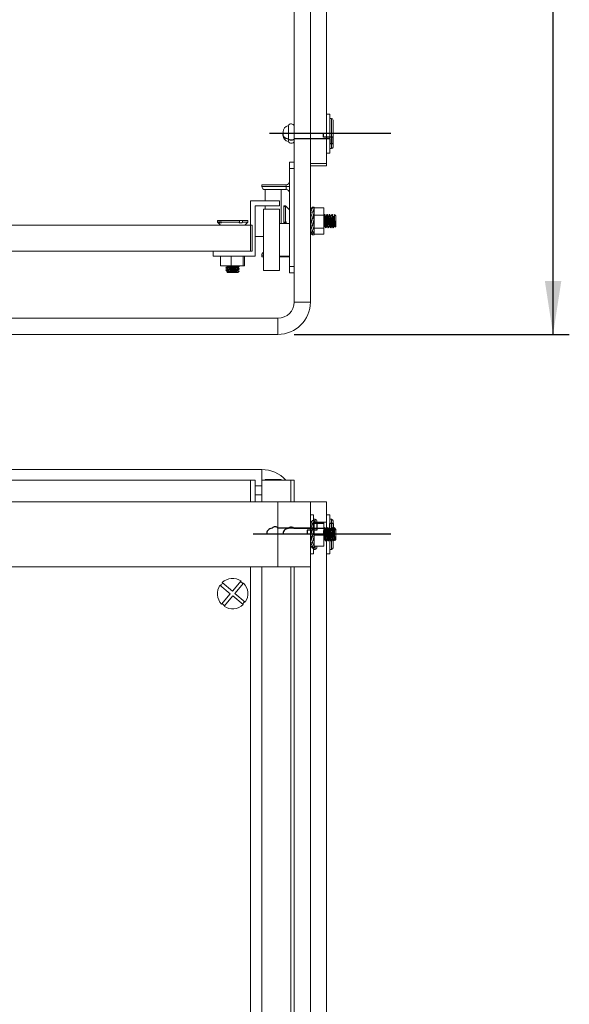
# Model space of a CAD drawing. Header units: millimetres. Extents: x 0 to 420, y 0 to 297.
# Tile 5 of 13: x 208 to 242, y 128 to 188. Entities that reach past the tile are written whole.
import ezdxf

# ---------------------------------------------------------------- set-up
doc = ezdxf.new("R2010")
doc.units = ezdxf.units.MM
doc.linetypes.add('CENTERX2', pattern=[20.32, 12.7, -2.54, 2.54, -2.54])
doc.layers.add('0COTES', color=5, linetype='Continuous')
doc.styles.add('SLDTEXTSTYLE0', font='TXT', dxfattribs={"width": 0.75})
doc.dimstyles.new('SLDDIMSTYLE0', dxfattribs={"dimtxt": 3.5, "dimasz": 3.302, "dimexe": 0, "dimexo": 0.0625, "dimgap": 0.875, "dimtad": 1, "dimdec": 0, "dimlfac": 5, "dimrnd": 1e-09, "dimzin": 12, "dimdsep": 46, "dimtxsty": 'SLDTEXTSTYLE0', "dimsah": 1, "dimcen": 0.09, "dimadec": 0, "dimazin": 3, "dimtfac": 1, "dimtdec": 0, "dimtofl": 0, "dimtmove": 0, "dimatfit": 3, "dimfxl": 0, "dimfrac": 2, "dimtolj": 1, "dimtzin": 12, "dimarcsym": 0})

# ---------------------------------------------------------------- blocks, each defined once
blk = doc.blocks.new('_D')
at = {"layer": '0COTES'}
for p, q in [((225.067, 269.019), (242.032, 269.019)), ((241.032, 169.019), (241.032, 269.019)), ((225.067, 169.019), (242.032, 169.019))]:
    blk.add_line(p, q, dxfattribs=at)
for points in [[(241.032, 269.019), (240.524, 265.717), (241.54, 265.717)], [(241.032, 169.019), (241.54, 172.321), (240.524, 172.321)]]:
    blk.add_solid(points, dxfattribs=at)
at = {"layer": '0COTES', "insert": (236.521, 229.893), "char_height": 3.5, "attachment_point": 1, "rotation": 90, "style": 'SLDTEXTSTYLE0'}
blk.add_mtext('500', dxfattribs=at)

msp = doc.modelspace()

# ---------------------------------------------------------------- linework, layer by layer
at = {"color": 7, "linetype": 'Continuous', "lineweight": 18}
for p, q in [((226.067, 267.019), (226.067, 171.019)), ((225.067, 222.819), (225.067, 179.659)), ((227.067, 179.567), (227.067, 216.767)), ((227.267, 182.619), (227.067, 182.619)), ((227.267, 182.619), (227.267, 182.51)), ((227.267, 182.51), (227.267, 180.219)), ((224.706, 181.912), (224.706, 181.061)), ((227.367, 182.349), (227.267, 182.349)), ((227.467, 182.249), (227.467, 180.589)), ((224.384, 181.519), (224.384, 181.319)), ((224.706, 181.061), (224.706, 180.927)), ((227.067, 180.219), (227.267, 180.219)), ((227.267, 180.489), (227.367, 180.489)), ((225.067, 179.659), (224.767, 179.659)), ((224.767, 179.659), (224.767, 179.259)), ((225.067, 179.659), (225.067, 179.259)), ((226.067, 179.567), (227.067, 179.567)), ((226.067, 179.419), (227.067, 179.419)), ((227.067, 179.567), (227.067, 179.419)), ((224.767, 173.219), (224.767, 179.259)), ((225.067, 179.259), (224.767, 179.259)), ((225.067, 179.259), (225.067, 173.219)), ((224.567, 178.259), (223.067, 178.259)), ((223.067, 178.159), (223.067, 178.259)), ((224.567, 178.159), (223.067, 178.159)), ((224.567, 178.259), (224.567, 178.159)), ((224.567, 177.959), (224.567, 178.159)), ((224.767, 178.159), (224.567, 178.159)), ((223.267, 177.959), (223.267, 177.261)), ((223.267, 177.959), (224.567, 177.959)), ((224.267, 177.959), (224.267, 175.859)), ((222.367, 174.161), (222.367, 177.261)), ((222.367, 177.261), (224.167, 177.261)), ((224.167, 176.961), (222.667, 176.961)), ((222.667, 176.961), (222.667, 173.861)), ((223.267, 176.961), (223.267, 176.759)), ((224.167, 177.261), (224.167, 176.961)), ((224.527, 176.959), (224.427, 176.959)), ((224.427, 176.959), (224.427, 176.957)), ((224.527, 176.957), (224.427, 176.957)), ((224.427, 176.957), (224.427, 176.922)), ((224.427, 176.922), (224.427, 175.955)), ((224.527, 176.922), (224.427, 176.922)), ((224.767, 176.719), (224.527, 176.959)), ((224.527, 176.959), (224.527, 176.957)), ((224.577, 176.907), (224.527, 176.957)), ((224.527, 176.922), (224.527, 175.955)), ((224.577, 176.873), (224.527, 176.922)), ((224.577, 176.907), (224.577, 176.873)), ((224.167, 176.759), (223.167, 176.759)), ((223.167, 174.859), (223.167, 176.759)), ((224.167, 174.859), (224.167, 176.759)), ((226.186, 176.873), (226.067, 176.78)), ((226.186, 176.842), (226.067, 176.544)), ((226.067, 176.812), (226.113, 176.816)), ((226.07, 176.782), (226.067, 176.812)), ((226.084, 176.587), (226.067, 176.78)), ((226.067, 176.78), (226.159, 176.775)), ((226.067, 176.632), (226.08, 176.634)), ((226.075, 176.564), (226.067, 176.632)), ((226.186, 176.59), (226.067, 176.167)), ((226.067, 176.544), (226.168, 176.526)), ((226.099, 176.283), (226.067, 176.544)), ((226.302, 176.866), (226.186, 176.873)), ((226.302, 176.821), (226.186, 176.842)), ((226.302, 176.561), (226.186, 176.59)), ((226.198, 176.192), (226.302, 176.561)), ((226.207, 176.585), (226.302, 176.821)), ((226.267, 176.31), (226.247, 176.344)), ((226.255, 176.829), (226.302, 176.866)), ((226.262, 176.395), (226.302, 176.561)), ((226.267, 176.305), (226.284, 176.485)), ((226.274, 176.568), (226.302, 176.821)), ((226.276, 176.567), (226.284, 176.655)), ((226.276, 176.398), (226.294, 176.348)), ((226.289, 176.7), (226.302, 176.685)), ((226.291, 176.563), (226.302, 176.685)), ((226.298, 176.822), (226.302, 176.866)), ((226.902, 176.826), (226.302, 176.826)), ((226.302, 176.826), (226.302, 176.376)), ((226.902, 176.376), (226.302, 176.376)), ((226.302, 176.376), (226.302, 175.57)), ((226.902, 176.826), (226.902, 176.376)), ((226.923, 176.397), (226.902, 176.361)), ((226.902, 176.376), (226.902, 175.57)), ((226.925, 176.407), (226.922, 176.389)), ((226.965, 176.419), (226.931, 176.419)), ((226.952, 176.419), (226.947, 176.427)), ((227.075, 176.407), (227.072, 176.389)), ((227.115, 176.419), (227.081, 176.419)), ((227.102, 176.419), (227.097, 176.427)), ((227.225, 176.407), (227.222, 176.389)), ((227.265, 176.419), (227.231, 176.419)), ((227.252, 176.419), (227.247, 176.427)), ((227.375, 176.407), (227.372, 176.389)), ((227.415, 176.419), (227.381, 176.419)), ((227.402, 176.419), (227.397, 176.427)), ((227.58, 176.396), (227.557, 176.419)), ((227.557, 176.201), (227.557, 176.419)), ((227.586, 176.385), (227.577, 176.394)), ((227.586, 176.385), (227.627, 176.345)), ((227.627, 176.345), (227.627, 175.689)), ((152.667, 175.761), (222.467, 175.761)), ((220.327, 176.051), (220.327, 175.951)), ((220.434, 176.051), (220.327, 176.051)), ((220.327, 175.951), (220.517, 175.761)), ((220.434, 175.951), (220.327, 175.951)), ((220.434, 176.051), (220.434, 175.951)), ((220.545, 176.051), (220.434, 176.051)), ((220.434, 175.951), (220.476, 175.901)), ((220.587, 175.901), (220.476, 175.901)), ((220.545, 176.051), (220.545, 175.951)), ((221.703, 176.051), (220.545, 176.051)), ((221.703, 175.951), (220.545, 175.951)), ((220.545, 175.951), (220.587, 175.901)), ((221.675, 175.901), (221.703, 175.951)), ((221.841, 175.901), (221.675, 175.901)), ((221.703, 175.951), (221.703, 176.051)), ((221.869, 176.051), (221.703, 176.051)), ((221.841, 175.901), (221.869, 175.951)), ((222.207, 176.051), (221.869, 176.051)), ((221.869, 175.951), (221.869, 176.051)), ((222.207, 175.951), (221.869, 175.951)), ((222.017, 175.761), (222.207, 175.951)), ((222.207, 175.951), (222.207, 176.051)), ((222.467, 174.161), (222.467, 175.761)), ((224.767, 175.859), (224.167, 175.859)), ((224.527, 175.955), (224.427, 175.955)), ((224.427, 175.938), (224.427, 175.955)), ((224.427, 175.938), (224.577, 175.938)), ((224.427, 175.938), (224.427, 175.903)), ((224.427, 175.859), (224.427, 175.903)), ((224.427, 175.903), (224.577, 175.903)), ((224.577, 175.963), (224.527, 175.955)), ((224.577, 175.963), (224.577, 175.859)), ((226.186, 176.186), (226.067, 175.751)), ((226.067, 176.167), (226.174, 176.14)), ((226.099, 176.071), (226.067, 176.167)), ((226.067, 175.751), (226.174, 175.723)), ((226.186, 175.736), (226.067, 175.407)), ((226.189, 175.779), (226.174, 175.723)), ((226.189, 176.194), (226.186, 176.186)), ((226.302, 176.155), (226.186, 176.186)), ((226.189, 175.779), (226.186, 175.736)), ((226.302, 175.713), (226.186, 175.736)), ((226.198, 176.192), (226.189, 176.194)), ((226.198, 175.776), (226.189, 175.779)), ((226.198, 176.192), (226.218, 176.243)), ((226.198, 175.776), (226.302, 176.155)), ((226.198, 175.426), (226.302, 175.713)), ((226.262, 176.23), (226.302, 176.155)), ((226.262, 176.009), (226.302, 175.713)), ((227.588, 175.65), (227.627, 175.689)), ((222.667, 175.061), (223.167, 175.061)), ((226.099, 175.667), (226.067, 175.407)), ((226.086, 175.652), (226.067, 175.495)), ((226.075, 175.474), (226.067, 175.495)), ((226.067, 175.407), (226.174, 175.385)), ((226.083, 175.404), (226.067, 175.226)), ((226.08, 175.404), (226.067, 175.259)), ((226.186, 175.363), (226.067, 175.226)), ((226.07, 175.256), (226.067, 175.259)), ((226.067, 175.226), (226.174, 175.218)), ((226.186, 175.165), (226.113, 175.223)), ((226.189, 175.428), (226.174, 175.385)), ((226.189, 175.235), (226.174, 175.218)), ((226.189, 175.428), (226.186, 175.363)), ((226.302, 175.353), (226.186, 175.363)), ((226.189, 175.235), (226.186, 175.165)), ((226.302, 175.172), (226.186, 175.165)), ((226.198, 175.426), (226.189, 175.428)), ((226.198, 175.234), (226.189, 175.235)), ((226.198, 175.234), (226.302, 175.353)), ((226.276, 175.641), (226.302, 175.353)), ((226.278, 175.619), (226.29, 175.619)), ((226.28, 175.6), (226.302, 175.637)), ((226.284, 175.554), (226.302, 175.478)), ((226.285, 175.629), (226.293, 175.626)), ((226.288, 175.337), (226.302, 175.172)), ((226.289, 175.338), (226.302, 175.218)), ((226.302, 175.478), (226.291, 175.475)), ((226.302, 175.218), (226.298, 175.217)), ((226.902, 175.57), (226.302, 175.57)), ((226.302, 175.57), (226.302, 175.213)), ((226.902, 175.213), (226.302, 175.213)), ((226.902, 175.57), (226.902, 175.213)), ((227.006, 175.619), (227.04, 175.619)), ((227.156, 175.619), (227.19, 175.619)), ((227.306, 175.619), (227.34, 175.619)), ((227.456, 175.619), (227.49, 175.619)), ((223.167, 172.959), (223.167, 174.859)), ((224.167, 172.959), (224.167, 174.859)), ((152.667, 174.161), (222.467, 174.161)), ((220.067, 173.861), (220.067, 174.161)), ((220.067, 174.161), (222.367, 174.161)), ((222.667, 173.861), (220.067, 173.861)), ((220.524, 173.861), (220.524, 173.261)), ((221.172, 173.861), (221.172, 173.261)), ((221.915, 173.861), (221.915, 173.261)), ((222.01, 173.861), (222.01, 173.261)), ((223.067, 173.819), (223.067, 173.919)), ((224.167, 173.859), (224.767, 173.859)), ((220.524, 173.261), (221.172, 173.261)), ((221.172, 173.261), (221.915, 173.261)), ((221.915, 173.261), (222.01, 173.261)), ((223.167, 173.819), (223.067, 173.819)), ((224.567, 173.819), (224.167, 173.819)), ((224.567, 173.819), (224.767, 173.819)), ((220.867, 173.154), (220.867, 173.12)), ((220.867, 173.004), (220.867, 172.97)), ((220.911, 172.877), (220.937, 172.851)), ((220.97, 172.915), (220.912, 172.882)), ((221.597, 172.851), (220.937, 172.851)), ((221.597, 172.851), (221.667, 172.921)), ((221.645, 172.921), (221.667, 172.921)), ((221.667, 173.195), (221.667, 173.229)), ((221.667, 173.045), (221.667, 173.079)), ((223.167, 172.959), (224.167, 172.959)), ((225.067, 173.219), (224.767, 173.219)), ((224.767, 173.219), (224.767, 172.819)), ((225.067, 172.819), (224.767, 172.819)), ((225.067, 173.219), (225.067, 172.819)), ((225.067, 172.819), (225.067, 171.019)), ((225.067, 171.019), (226.067, 171.019)), ((224.067, 170.019), (188.277, 170.019)), ((224.067, 170.019), (224.067, 169.019)), ((224.067, 169.019), (187.577, 169.019)), ((223.067, 160.68), (152.067, 160.68)), ((222.367, 160.02), (152.767, 160.02)), ((222.367, 160.02), (222.367, 158.68)), ((222.367, 160.02), (222.667, 160.02)), ((222.667, 158.68), (222.667, 160.02)), ((223.067, 160.02), (223.067, 158.68)), ((223.067, 160.02), (224.867, 160.02)), ((224.267, 160.062), (223.267, 160.062)), ((223.267, 160.062), (223.267, 160.02)), ((224.267, 160.062), (224.267, 160.02)), ((225.067, 160.02), (224.867, 160.02)), ((225.067, 158.68), (225.067, 160.02)), ((223.067, 159.68), (222.667, 159.68)), ((224.067, 158.68), (151.067, 158.68)), ((223.067, 159.12), (222.667, 159.12)), ((224.067, 154.68), (224.067, 158.68)), ((224.067, 158.68), (226.067, 158.68)), ((227.067, 158.68), (226.067, 158.68)), ((226.067, 154.68), (226.067, 158.68)), ((227.067, 158.68), (227.067, 157.434)), ((226.267, 157.88), (226.067, 157.88)), ((226.186, 157.543), (226.067, 157.32)), ((226.153, 157.481), (226.067, 157.48)), ((226.067, 157.48), (226.152, 157.48)), ((226.079, 157.342), (226.067, 157.48)), ((226.302, 157.528), (226.186, 157.543)), ((226.216, 157.367), (226.302, 157.528)), ((226.267, 157.88), (226.267, 157.532)), ((226.367, 157.61), (226.267, 157.61)), ((226.285, 157.351), (226.302, 157.528)), ((226.291, 157.35), (226.302, 157.481)), ((226.302, 157.481), (226.297, 157.481)), ((226.297, 157.481), (226.302, 157.481)), ((226.467, 157.51), (226.467, 157.405)), ((227.267, 157.88), (227.067, 157.88)), ((227.067, 157.434), (227.067, 157.073)), ((227.267, 157.88), (227.267, 157.061)), ((227.367, 157.61), (227.267, 157.61)), ((227.467, 157.51), (227.467, 157.249)), ((226.067, 157.425), (226.072, 157.426)), ((226.076, 157.336), (226.067, 157.425)), ((226.186, 157.374), (226.067, 156.989)), ((226.067, 157.32), (226.165, 157.307)), ((226.092, 157.071), (226.067, 157.32)), ((226.067, 157.171), (226.082, 157.175)), ((226.086, 157.05), (226.067, 157.171)), ((226.186, 157.019), (226.067, 156.575)), ((226.067, 156.989), (226.171, 156.964)), ((226.099, 156.821), (226.067, 156.989)), ((226.302, 157.347), (226.186, 157.374)), ((226.302, 156.988), (226.186, 157.019)), ((226.198, 156.6), (226.302, 156.988)), ((226.199, 157.015), (226.302, 157.347)), ((226.262, 157.095), (226.302, 157.347)), ((226.262, 157.014), (226.277, 157.19)), ((226.281, 157.011), (226.302, 157.22)), ((226.286, 157.249), (226.302, 157.22)), ((226.902, 157.405), (226.302, 157.405)), ((226.302, 157.405), (226.302, 157.352)), ((226.902, 157.352), (226.302, 157.352)), ((226.302, 157.352), (226.302, 156.627)), ((226.302, 157.08), (226.302, 157.08)), ((226.902, 157.405), (226.902, 157.352)), ((226.902, 157.352), (226.902, 156.627)), ((226.93, 157.096), (226.917, 157.073)), ((226.957, 157.08), (226.922, 157.08)), ((227.107, 157.08), (227.072, 157.08)), ((227.257, 157.08), (227.222, 157.08)), ((227.407, 157.08), (227.372, 157.08)), ((227.467, 157.249), (227.467, 156.99)), ((227.493, 157.073), (227.491, 157.071)), ((227.521, 157.08), (227.493, 157.08)), ((227.525, 157.087), (227.518, 157.1)), ((227.557, 157.08), (227.522, 157.08)), ((227.557, 156.721), (227.557, 157.08)), ((227.586, 156.998), (227.627, 156.965)), ((227.627, 157.004), (227.611, 156.978)), ((227.627, 157.01), (227.614, 157.023)), ((227.627, 156.965), (227.627, 156.35)), ((226.067, 156.575), (226.174, 156.546)), ((226.186, 156.573), (226.067, 156.189)), ((226.099, 156.39), (226.067, 156.189)), ((226.189, 156.603), (226.174, 156.546)), ((226.189, 156.603), (226.186, 156.573)), ((226.302, 156.546), (226.186, 156.573)), ((226.198, 156.6), (226.189, 156.603)), ((226.198, 156.211), (226.302, 156.546)), ((226.262, 156.761), (226.302, 156.546)), ((226.271, 156.446), (226.302, 156.14)), ((226.287, 156.287), (226.302, 156.313)), ((226.902, 156.627), (226.302, 156.627)), ((226.302, 156.627), (226.302, 155.955)), ((226.902, 156.627), (226.902, 155.955)), ((226.902, 156.28), (226.902, 156.28)), ((226.997, 156.28), (227.032, 156.28)), ((227.067, 156.339), (227.067, 66.034)), ((227.147, 156.28), (227.182, 156.28)), ((227.267, 156.28), (227.278, 156.261)), ((227.267, 156.275), (227.267, 156.179)), ((227.297, 156.28), (227.332, 156.28)), ((227.447, 156.28), (227.482, 156.28)), ((227.467, 156.273), (227.467, 155.85)), ((227.557, 156.324), (227.557, 156.342)), ((227.567, 156.29), (227.583, 156.306)), ((227.583, 156.306), (227.627, 156.35)), ((226.067, 156.189), (226.174, 156.164)), ((226.082, 156.186), (226.067, 156.04)), ((226.091, 156.183), (226.067, 155.935)), ((226.186, 156.156), (226.067, 155.935)), ((226.076, 156.024), (226.067, 156.04)), ((226.067, 155.935), (226.174, 155.921)), ((226.072, 155.934), (226.067, 155.88)), ((226.186, 155.879), (226.067, 155.88)), ((226.186, 155.817), (226.153, 155.879)), ((226.189, 156.213), (226.174, 156.164)), ((226.189, 155.949), (226.174, 155.921)), ((226.189, 156.213), (226.186, 156.156)), ((226.302, 156.14), (226.186, 156.156)), ((226.189, 155.949), (226.186, 155.879)), ((226.302, 155.879), (226.186, 155.879)), ((226.189, 155.879), (226.186, 155.817)), ((226.302, 155.832), (226.186, 155.817)), ((226.198, 156.211), (226.189, 156.213)), ((226.198, 155.948), (226.189, 155.949)), ((226.198, 155.948), (226.302, 156.14)), ((226.267, 155.828), (226.267, 155.48)), ((226.267, 155.75), (226.367, 155.75)), ((226.283, 156.105), (226.302, 155.879)), ((226.286, 156.111), (226.302, 156.013)), ((226.302, 156.013), (226.291, 156.01)), ((226.297, 155.879), (226.302, 155.832)), ((226.902, 155.955), (226.302, 155.955)), ((226.467, 155.955), (226.467, 155.85)), ((227.267, 156.179), (227.267, 155.48)), ((227.267, 155.75), (227.367, 155.75)), ((226.067, 155.48), (226.267, 155.48)), ((227.067, 155.48), (227.267, 155.48)), ((224.067, 154.68), (151.067, 154.68)), ((222.367, 154.68), (222.367, 67.28)), ((223.067, 154.68), (223.067, 69.02)), ((226.067, 154.68), (224.067, 154.68)), ((225.067, 69.22), (225.067, 154.68)), ((226.067, 154.68), (226.067, 67.28)), ((221.793, 153.799), (221.255, 153.161)), ((221.126, 153.008), (220.488, 153.546)), ((221.255, 153.161), (220.617, 153.699)), ((221.946, 153.67), (221.408, 153.032)), ((221.126, 153.008), (220.588, 152.37)), ((221.279, 152.879), (220.741, 152.241)), ((221.917, 152.341), (221.279, 152.879)), ((222.046, 152.494), (221.408, 153.032))]:
    msp.add_line(p, q, dxfattribs=at)
at = {"color": 8, "linetype": 'Continuous', "lineweight": 18}
for p, q in [((227.367, 180.489), (227.367, 182.349)), ((223.067, 173.919), (223.167, 173.919)), ((224.567, 173.859), (224.567, 173.819)), ((223.067, 160.02), (223.067, 160.68)), ((224.867, 160.02), (224.867, 158.68)), ((226.367, 157.405), (226.367, 157.61)), ((227.067, 157.434), (226.467, 157.434)), ((227.367, 157.317), (227.367, 157.61)), ((227.367, 157.075), (227.367, 157.317)), ((227.367, 155.75), (227.367, 156.335)), ((226.367, 155.75), (226.367, 155.955)), ((224.867, 154.68), (224.867, 69.02))]:
    msp.add_line(p, q, dxfattribs=at)
at = {"color": 7, "linetype": 'CENTERX2'}
for p, q in [((231.032, 181.419), (223.541, 181.419)), ((230.032, 156.68), (222.541, 156.68)), ((231.032, 156.68), (223.541, 156.68))]:
    msp.add_line(p, q, dxfattribs=at)
at = {"color": 7, "linetype": 'Continuous'}
for p, q in [((226.867, 181.419), (224.396, 181.419)), ((226.867, 181.2), (226.867, 181.419)), ((227.467, 181.2), (226.867, 181.2)), ((227.467, 180.782), (227.467, 181.2)), ((227.267, 181.09), (225.067, 181.09)), ((227.267, 181.09), (227.267, 180.782)), ((227.467, 180.782), (227.267, 180.782)), ((226.267, 157.056), (224.067, 157.056)), ((227.267, 157.029), (225.067, 157.029)), ((226.467, 156.931), (225.867, 156.931)), ((225.867, 156.931), (225.867, 156.68)), ((226.267, 157.056), (226.267, 157.41)), ((226.467, 157.41), (226.267, 157.41)), ((226.467, 157.41), (226.467, 156.931)), ((227.467, 156.913), (226.867, 156.913)), ((226.867, 156.913), (226.867, 156.68)), ((227.267, 157.029), (227.267, 157.357)), ((227.467, 157.357), (227.267, 157.357)), ((227.467, 157.357), (227.467, 156.913)), ((225.867, 156.68), (223.396, 156.68)), ((226.867, 156.68), (224.396, 156.68))]:
    msp.add_line(p, q, dxfattribs=at)
at = {"color": 7, "linetype": 'Continuous', "flags": 128}
for points in [[(224.706, 181.082), (224.629, 181.098), (224.557, 181.125), (224.495, 181.161), (224.445, 181.205), (224.409, 181.255), (224.388, 181.308), (224.384, 181.364), (224.396, 181.419)], [(225.067, 181.09), (225.038, 181.057), (224.996, 181.032), (224.946, 181.015), (224.891, 181.008), (224.835, 181.012), (224.783, 181.027), (224.739, 181.05), (224.706, 181.082)], [(223.706, 157.066), (223.629, 157.048), (223.557, 157.017), (223.495, 156.976), (223.445, 156.925), (223.409, 156.868), (223.388, 156.807), (223.384, 156.743), (223.396, 156.68)], [(224.067, 157.056), (224.038, 157.094), (223.996, 157.124), (223.946, 157.143), (223.891, 157.151), (223.835, 157.146), (223.783, 157.129), (223.739, 157.102), (223.706, 157.066)], [(224.706, 157.038), (224.629, 157.021), (224.557, 156.993), (224.495, 156.954), (224.445, 156.908), (224.409, 156.855), (224.388, 156.797), (224.384, 156.738), (224.396, 156.68)], [(225.067, 157.029), (225.038, 157.064), (224.996, 157.091), (224.946, 157.109), (224.891, 157.117), (224.835, 157.112), (224.783, 157.097), (224.739, 157.071), (224.706, 157.038)]]:
    msp.add_lwpolyline(points, dxfattribs=at)
at = {"color": 7, "linetype": 'Continuous', "lineweight": 18}
for centre, radius, start, end in [((224.784, 181.519), 0.4, 101.1498, 180), ((224.884, 181.819), 0.2, 23.57818, 152.46762), ((227.367, 182.249), 0.1, 0, 90), ((224.784, 181.319), 0.4, 180, 258.8502), ((224.884, 181.019), 0.2, 207.53238, 336.42182), ((227.367, 180.589), 0.1, 270, 0), ((223.267, 178.159), 0.2, 180, 270), ((224.567, 178.459), 0.2, 270, 0), ((224.567, 177.759), 0.2, 0, 90), ((223.267, 173.919), 0.2, 120, 180), ((224.067, 171.019), 2, 270, 0), ((224.067, 171.019), 1, 270, 0), ((223.067, 158.68), 2, 42.07923, 90), ((226.367, 157.51), 0.1, 0, 90), ((227.367, 157.51), 0.1, 0, 90), ((226.367, 155.85), 0.1, 270, 0), ((227.367, 155.85), 0.1, 270, 0), ((221.267, 153.02), 0.94, 55.99406, 133.78036), ((221.267, 153.02), 0.94, 145.99406, 223.78036), ((221.267, 153.02), 0.89, 133.43586, 146.33856), ((221.267, 153.02), 0.89, 43.43586, 56.33856), ((221.267, 153.02), 0.94, 325.99406, 43.78036), ((221.267, 153.02), 0.89, 223.43586, 236.33856), ((221.267, 153.02), 0.94, 235.99406, 313.78036), ((221.267, 153.02), 0.89, 313.43586, 326.33856)]:
    msp.add_arc(centre, radius, start, end, dxfattribs=at)
for centre, major_axis, ratio, start_param, end_param in [((226.161, 176.019), (0.122, 0.44), 0.012573, 0.550361, 1.040145), ((225.899, 176.019), (1.646, -0.429), 0.059601, 1.429354, 1.464739), ((226.152, 176.019), (0.11, 0.44), 0.1185, 3.813764, 4.013761), ((227.244, 176.019), (1.646, -0.436), 0.034516, 4.048743, 4.082558), ((226.161, 156.68), (0.119, 0.44), 0.065719, 0.356667, 0.748415), ((225.899, 156.68), (1.646, -0.401), 0.109417, 1.440509, 1.475894), ((226.152, 156.68), (0.118, 0.44), 0.067229, 4.01005, 4.498264)]:
    msp.add_ellipse(centre, major_axis=major_axis, ratio=ratio, start_param=start_param, end_param=end_param, dxfattribs=at)
for points, knots in [([(226.065, 176.412), (226.067, 176.413), (226.071, 176.419), (226.079, 176.361), (226.085, 176.295), (226.088, 176.246), (226.089, 176.244)], [0, 0, 0, 0, 0.177936, 0.581696, 0.98548, 1, 1, 1, 1]), ([(226.234, 176.299), (226.235, 176.284), (226.237, 176.267), (226.239, 176.241), (226.239, 176.237)], [0, 0, 0, 0, 0.8443375, 1, 1, 1, 1]), ([(226.302, 176.361), (226.301, 176.36), (226.289, 176.34), (226.276, 176.319), (226.265, 176.301)], [0, 0, 0, 0, 0.060285, 1, 1, 1, 1]), ([(226.302, 176.125), (226.3, 176.149), (226.295, 176.21), (226.286, 176.282), (226.277, 176.321), (226.27, 176.325), (226.266, 176.302), (226.265, 176.297)], [0, 0, 0, 0, 0.167764, 0.420706, 0.673655, 0.926603, 1, 1, 1, 1]), ([(227.006, 175.626), (227.004, 175.626), (226.999, 175.625), (226.99, 175.692), (226.981, 175.809), (226.972, 175.95), (226.965, 176.085), (226.958, 176.186), (226.951, 176.285), (226.944, 176.37), (226.936, 176.421), (226.932, 176.414), (226.931, 176.412)], [0, 0, 0, 0, 0.079604, 0.204509, 0.329414, 0.454316, 0.551632, 0.650254, 0.704894, 0.829798, 0.9547, 1, 1, 1, 1]), ([(226.965, 176.412), (226.967, 176.413), (226.971, 176.419), (226.979, 176.363), (226.988, 176.256), (226.998, 176.108), (227.007, 175.945), (227.017, 175.796), (227.026, 175.683), (227.034, 175.619), (227.04, 175.624), (227.043, 175.626)], [0, 0, 0, 0, 0.0534692, 0.1747977, 0.2961333, 0.4174659, 0.5387986, 0.6680095, 0.7814433, 0.9027765, 1, 1, 1, 1]), ([(227.073, 176.397), (227.066, 176.384), (227.046, 176.351), (227.026, 176.32), (227.015, 176.301)], [0, 0, 0, 0, 0.404227, 1, 1, 1, 1]), ([(227.095, 175.726), (227.094, 175.726), (227.09, 175.727), (227.083, 175.772), (227.074, 175.858), (227.064, 175.971), (227.055, 176.091), (227.046, 176.2), (227.036, 176.282), (227.027, 176.321), (227.02, 176.325), (227.016, 176.302), (227.015, 176.297)], [0, 0, 0, 0, 0.028903, 0.146039, 0.263178, 0.380316, 0.497455, 0.614595, 0.731731, 0.848871, 0.96601, 1, 1, 1, 1]), ([(227.156, 175.626), (227.154, 175.626), (227.149, 175.625), (227.14, 175.692), (227.131, 175.809), (227.122, 175.95), (227.115, 176.085), (227.108, 176.186), (227.101, 176.285), (227.094, 176.37), (227.086, 176.421), (227.082, 176.414), (227.081, 176.412)], [0, 0, 0, 0, 0.079604, 0.204509, 0.329414, 0.454316, 0.551632, 0.650254, 0.704894, 0.829799, 0.9547, 1, 1, 1, 1]), ([(227.115, 176.412), (227.117, 176.413), (227.121, 176.419), (227.129, 176.363), (227.138, 176.256), (227.148, 176.108), (227.157, 175.945), (227.167, 175.796), (227.176, 175.683), (227.184, 175.619), (227.19, 175.624), (227.193, 175.626)], [0, 0, 0, 0, 0.053469, 0.174798, 0.296133, 0.417466, 0.538799, 0.66801, 0.781443, 0.902776, 1, 1, 1, 1]), ([(227.223, 176.397), (227.216, 176.384), (227.196, 176.351), (227.176, 176.32), (227.165, 176.301)], [0, 0, 0, 0, 0.404235, 1, 1, 1, 1]), ([(227.245, 175.726), (227.244, 175.726), (227.24, 175.727), (227.233, 175.772), (227.224, 175.858), (227.214, 175.971), (227.205, 176.091), (227.196, 176.2), (227.186, 176.282), (227.177, 176.321), (227.17, 176.325), (227.166, 176.302), (227.165, 176.297)], [0, 0, 0, 0, 0.028903, 0.146039, 0.263178, 0.380317, 0.497455, 0.614595, 0.731731, 0.848871, 0.96601, 1, 1, 1, 1]), ([(227.306, 175.626), (227.304, 175.626), (227.299, 175.625), (227.29, 175.692), (227.281, 175.809), (227.272, 175.95), (227.265, 176.085), (227.258, 176.186), (227.251, 176.285), (227.244, 176.37), (227.236, 176.421), (227.232, 176.414), (227.231, 176.412)], [0, 0, 0, 0, 0.079604, 0.204509, 0.329413, 0.454316, 0.551632, 0.650254, 0.704894, 0.829798, 0.9547, 1, 1, 1, 1]), ([(227.265, 176.412), (227.267, 176.413), (227.271, 176.419), (227.279, 176.363), (227.288, 176.256), (227.298, 176.108), (227.307, 175.945), (227.317, 175.796), (227.326, 175.683), (227.334, 175.619), (227.34, 175.624), (227.343, 175.626)], [0, 0, 0, 0, 0.053469, 0.174798, 0.296133, 0.417466, 0.538799, 0.66801, 0.781443, 0.902777, 1, 1, 1, 1]), ([(227.373, 176.397), (227.366, 176.384), (227.346, 176.351), (227.326, 176.32), (227.315, 176.301)], [0, 0, 0, 0, 0.404227, 1, 1, 1, 1]), ([(227.395, 175.726), (227.394, 175.726), (227.39, 175.727), (227.383, 175.772), (227.374, 175.858), (227.364, 175.971), (227.355, 176.091), (227.346, 176.2), (227.336, 176.282), (227.327, 176.321), (227.32, 176.325), (227.316, 176.302), (227.315, 176.297)], [0, 0, 0, 0, 0.028903, 0.146038, 0.263178, 0.380317, 0.497455, 0.614595, 0.731731, 0.848871, 0.96601, 1, 1, 1, 1]), ([(227.456, 175.626), (227.454, 175.626), (227.449, 175.625), (227.44, 175.692), (227.431, 175.809), (227.422, 175.95), (227.415, 176.085), (227.408, 176.186), (227.401, 176.285), (227.394, 176.37), (227.386, 176.421), (227.382, 176.414), (227.381, 176.412)], [0, 0, 0, 0, 0.0796038, 0.2045087, 0.3294136, 0.454316, 0.551632, 0.650254, 0.7048938, 0.8297986, 0.9546998, 1, 1, 1, 1]), ([(227.415, 176.412), (227.417, 176.413), (227.421, 176.419), (227.429, 176.363), (227.438, 176.256), (227.448, 176.108), (227.457, 175.945), (227.467, 175.796), (227.476, 175.683), (227.484, 175.619), (227.49, 175.624), (227.493, 175.626)], [0, 0, 0, 0, 0.0534692, 0.1747977, 0.2961333, 0.4174659, 0.5387986, 0.6680095, 0.7814433, 0.9027765, 1, 1, 1, 1]), ([(227.545, 175.726), (227.544, 175.726), (227.54, 175.727), (227.533, 175.772), (227.524, 175.858), (227.514, 175.971), (227.505, 176.091), (227.496, 176.2), (227.486, 176.282), (227.477, 176.321), (227.47, 176.325), (227.466, 176.302), (227.465, 176.297)], [0, 0, 0, 0, 0.028903, 0.146039, 0.263178, 0.380316, 0.497455, 0.614595, 0.731731, 0.848871, 0.96601, 1, 1, 1, 1]), ([(227.557, 176.201), (227.556, 176.221), (227.551, 176.286), (227.544, 176.373), (227.534, 176.423), (227.527, 176.426), (227.523, 176.396), (227.522, 176.389)], [0, 0, 0, 0, 0.1183412, 0.3888657, 0.6593831, 0.9299057, 1, 1, 1, 1]), ([(226.081, 175.823), (226.078, 175.868), (226.073, 175.939), (226.069, 176.015), (226.067, 176.042)], [0, 0, 0, 0, 0.649144, 1, 1, 1, 1]), ([(226.067, 175.684), (226.071, 175.677), (226.081, 175.661), (226.09, 175.645), (226.095, 175.636)], [0, 0, 0, 0, 0.479095, 1, 1, 1, 1]), ([(226.1, 175.632), (226.097, 175.648), (226.092, 175.672), (226.088, 175.729), (226.087, 175.746)], [0, 0, 0, 0, 0.712497, 1, 1, 1, 1]), ([(226.1, 176.072), (226.102, 176.03), (226.105, 175.973), (226.109, 175.921), (226.11, 175.907)], [0, 0, 0, 0, 0.72297, 1, 1, 1, 1]), ([(226.945, 175.726), (226.944, 175.726), (226.94, 175.727), (226.933, 175.772), (226.924, 175.858), (226.914, 175.97), (226.907, 176.066), (226.903, 176.113), (226.902, 176.125)], [0, 0, 0, 0, 0.053832, 0.272001, 0.490176, 0.708351, 0.926526, 1, 1, 1, 1]), ([(226.902, 175.637), (226.907, 175.645), (226.922, 175.671), (226.937, 175.698), (226.948, 175.716)], [0, 0, 0, 0, 0.299154, 1, 1, 1, 1]), ([(226.945, 175.722), (226.957, 175.702), (226.98, 175.661), (227.004, 175.621), (227.016, 175.6)], [0, 0, 0, 0, 0.49924, 1, 1, 1, 1]), ([(227.03, 175.6), (227.042, 175.62), (227.065, 175.659), (227.087, 175.698), (227.098, 175.716)], [0, 0, 0, 0, 0.523306, 1, 1, 1, 1]), ([(227.095, 175.722), (227.107, 175.702), (227.13, 175.661), (227.154, 175.621), (227.166, 175.6)], [0, 0, 0, 0, 0.49925, 1, 1, 1, 1]), ([(227.18, 175.6), (227.192, 175.62), (227.215, 175.659), (227.237, 175.698), (227.248, 175.716)], [0, 0, 0, 0, 0.5233001, 1, 1, 1, 1]), ([(227.245, 175.722), (227.257, 175.702), (227.28, 175.661), (227.304, 175.621), (227.316, 175.6)], [0, 0, 0, 0, 0.49924, 1, 1, 1, 1]), ([(227.33, 175.6), (227.342, 175.62), (227.365, 175.659), (227.387, 175.698), (227.398, 175.716)], [0, 0, 0, 0, 0.523306, 1, 1, 1, 1]), ([(227.395, 175.722), (227.407, 175.702), (227.43, 175.661), (227.454, 175.621), (227.466, 175.6)], [0, 0, 0, 0, 0.49924, 1, 1, 1, 1]), ([(227.48, 175.6), (227.492, 175.62), (227.515, 175.659), (227.537, 175.698), (227.548, 175.716)], [0, 0, 0, 0, 0.523306, 1, 1, 1, 1]), ([(227.545, 175.722), (227.557, 175.702), (227.57, 175.679), (227.583, 175.657), (227.584, 175.655)], [0, 0, 0, 0, 0.904208, 1, 1, 1, 1]), ([(227.557, 176.201), (227.559, 176.159), (227.562, 176.074), (227.567, 175.938), (227.572, 175.815), (227.578, 175.719), (227.583, 175.658), (227.586, 175.653), (227.588, 175.65)], [0, 0, 0, 0, 0.170261, 0.340525, 0.509998, 0.675149, 0.840415, 1, 1, 1, 1]), ([(220.879, 173.261), (220.889, 173.256), (220.917, 173.239), (220.946, 173.223), (220.964, 173.212)], [0, 0, 0, 0, 0.344273, 1, 1, 1, 1]), ([(220.973, 173.215), (220.973, 173.216), (220.973, 173.22), (221.016, 173.226), (221.1, 173.236), (221.212, 173.245), (221.323, 173.254), (221.384, 173.259), (221.409, 173.261)], [0, 0, 0, 0, 0.039111, 0.242117, 0.445122, 0.648127, 0.85113, 1, 1, 1, 1]), ([(221.688, 173.217), (221.668, 173.229), (221.642, 173.243), (221.617, 173.258), (221.611, 173.261)], [0, 0, 0, 0, 0.786549, 1, 1, 1, 1]), ([(220.847, 173.13), (220.868, 173.118), (220.907, 173.096), (220.946, 173.073), (220.964, 173.062)], [0, 0, 0, 0, 0.523162, 1, 1, 1, 1]), ([(220.847, 172.98), (220.868, 172.968), (220.907, 172.946), (220.946, 172.923), (220.964, 172.912)], [0, 0, 0, 0, 0.523162, 1, 1, 1, 1]), ([(220.97, 173.215), (220.95, 173.203), (220.909, 173.18), (220.868, 173.156), (220.848, 173.144)], [0, 0, 0, 0, 0.4992556, 1, 1, 1, 1]), ([(220.97, 173.065), (220.95, 173.053), (220.909, 173.03), (220.868, 173.006), (220.848, 172.994)], [0, 0, 0, 0, 0.4992556, 1, 1, 1, 1]), ([(221.659, 173.195), (221.661, 173.193), (221.665, 173.189), (221.607, 173.181), (221.494, 173.171), (221.344, 173.162), (221.185, 173.153), (221.039, 173.143), (220.927, 173.134), (220.866, 173.125), (220.872, 173.12), (220.875, 173.118)], [0, 0, 0, 0, 0.0601253, 0.1814937, 0.3028575, 0.4321037, 0.5455698, 0.666936, 0.7882998, 0.9096683, 1, 1, 1, 1]), ([(221.659, 173.045), (221.661, 173.043), (221.665, 173.039), (221.607, 173.031), (221.494, 173.021), (221.344, 173.012), (221.185, 173.003), (221.039, 172.993), (220.927, 172.984), (220.866, 172.975), (220.872, 172.97), (220.875, 172.968)], [0, 0, 0, 0, 0.060125, 0.181494, 0.302857, 0.432104, 0.54557, 0.666936, 0.7883, 0.909668, 1, 1, 1, 1]), ([(220.874, 173.154), (220.874, 173.156), (220.871, 173.161), (220.935, 173.169), (221.05, 173.179), (221.2, 173.188), (221.36, 173.197), (221.495, 173.206), (221.593, 173.214), (221.641, 173.22), (221.666, 173.225), (221.662, 173.228), (221.66, 173.229)], [0, 0, 0, 0, 0.072811, 0.197789, 0.322768, 0.447746, 0.572723, 0.6977, 0.795073, 0.893752, 0.948425, 1, 1, 1, 1]), ([(220.874, 173.004), (220.874, 173.006), (220.871, 173.011), (220.935, 173.019), (221.05, 173.029), (221.2, 173.038), (221.36, 173.047), (221.495, 173.056), (221.593, 173.064), (221.641, 173.07), (221.666, 173.075), (221.662, 173.078), (221.66, 173.079)], [0, 0, 0, 0, 0.072811, 0.197789, 0.322768, 0.447746, 0.572723, 0.6977, 0.795073, 0.893752, 0.948425, 1, 1, 1, 1]), ([(221.645, 172.921), (221.624, 172.92), (221.584, 172.916), (221.477, 172.911), (221.351, 172.906), (221.218, 172.901), (221.095, 172.896), (220.994, 172.89), (220.93, 172.885), (220.904, 172.881), (220.912, 172.879), (220.913, 172.879)], [0, 0, 0, 0, 0.125776, 0.251555, 0.376752, 0.498755, 0.62084, 0.739542, 0.857798, 0.973901, 1, 1, 1, 1]), ([(220.973, 173.065), (220.973, 173.066), (220.973, 173.07), (221.017, 173.076), (221.1, 173.086), (221.212, 173.095), (221.332, 173.105), (221.443, 173.114), (221.523, 173.123), (221.563, 173.13), (221.562, 173.133), (221.562, 173.133)], [0, 0, 0, 0, 0.026497, 0.164032, 0.301566, 0.439099, 0.576632, 0.714165, 0.851701, 0.989234, 1, 1, 1, 1]), ([(220.973, 172.915), (220.973, 172.916), (220.973, 172.92), (221.017, 172.926), (221.1, 172.936), (221.212, 172.945), (221.332, 172.955), (221.443, 172.964), (221.523, 172.973), (221.563, 172.98), (221.562, 172.983), (221.562, 172.983)], [0, 0, 0, 0, 0.026497, 0.164032, 0.301566, 0.439099, 0.576632, 0.714165, 0.851701, 0.989234, 1, 1, 1, 1]), ([(221.564, 173.133), (221.584, 173.145), (221.624, 173.169), (221.665, 173.192), (221.685, 173.204)], [0, 0, 0, 0, 0.499645, 1, 1, 1, 1]), ([(221.564, 172.983), (221.584, 172.995), (221.624, 173.019), (221.665, 173.042), (221.685, 173.054)], [0, 0, 0, 0, 0.499646, 1, 1, 1, 1]), ([(221.688, 173.067), (221.668, 173.079), (221.628, 173.102), (221.588, 173.125), (221.568, 173.136)], [0, 0, 0, 0, 0.506267, 1, 1, 1, 1]), ([(221.688, 172.917), (221.668, 172.929), (221.628, 172.952), (221.588, 172.975), (221.568, 172.986)], [0, 0, 0, 0, 0.5062665, 1, 1, 1, 1]), ([(221.645, 172.921), (221.652, 172.923), (221.666, 172.925), (221.662, 172.928), (221.66, 172.929)], [0, 0, 0, 0, 0.514581, 1, 1, 1, 1]), ([(226.081, 157.035), (226.08, 157.037), (226.076, 157.045), (226.071, 157.053), (226.067, 157.06)], [0, 0, 0, 0, 0.213439, 1, 1, 1, 1]), ([(226.067, 157.037), (226.068, 157.033), (226.069, 157.027), (226.071, 157.007), (226.072, 156.998)], [0, 0, 0, 0, 0.5313407, 1, 1, 1, 1]), ([(226.077, 156.933), (226.078, 156.928), (226.081, 156.889), (226.087, 156.795), (226.092, 156.71), (226.094, 156.676)], [0, 0, 0, 0, 0.08419, 0.642794, 1, 1, 1, 1]), ([(226.251, 157.002), (226.243, 157.015), (226.224, 157.048), (226.205, 157.081), (226.193, 157.101)], [0, 0, 0, 0, 0.390003, 1, 1, 1, 1]), ([(226.302, 157.047), (226.3, 157.043), (226.29, 157.026), (226.28, 157.009), (226.272, 156.996)], [0, 0, 0, 0, 0.223129, 1, 1, 1, 1]), ([(226.302, 156.679), (226.3, 156.705), (226.295, 156.77), (226.288, 156.855), (226.283, 156.894), (226.281, 156.909)], [0, 0, 0, 0, 0.292383, 0.733235, 1, 1, 1, 1]), ([(226.997, 156.287), (226.995, 156.287), (226.99, 156.288), (226.981, 156.359), (226.972, 156.47), (226.965, 156.597), (226.958, 156.703), (226.951, 156.817), (226.944, 156.934), (226.934, 157.036), (226.926, 157.087), (226.92, 157.074), (226.918, 157.069)], [0, 0, 0, 0, 0.082611, 0.20137, 0.320132, 0.412663, 0.506435, 0.558386, 0.677146, 0.795911, 0.914669, 1, 1, 1, 1]), ([(227.013, 156.98), (227.002, 157), (226.978, 157.04), (226.955, 157.081), (226.943, 157.101)], [0, 0, 0, 0, 0.499817, 1, 1, 1, 1]), ([(226.956, 157.072), (226.957, 157.075), (226.962, 157.083), (226.969, 157.029), (226.979, 156.924), (226.988, 156.778), (226.998, 156.619), (227.007, 156.464), (227.017, 156.348), (227.026, 156.281), (227.031, 156.284), (227.034, 156.285)], [0, 0, 0, 0, 0.058285, 0.177727, 0.297174, 0.416615, 0.536058, 0.655505, 0.782699, 0.89437, 1, 1, 1, 1]), ([(227.08, 157.096), (227.069, 157.076), (227.046, 157.037), (227.024, 156.999), (227.013, 156.981)], [0, 0, 0, 0, 0.521813, 1, 1, 1, 1]), ([(227.087, 156.387), (227.085, 156.388), (227.081, 156.389), (227.074, 156.437), (227.064, 156.525), (227.055, 156.639), (227.046, 156.758), (227.036, 156.867), (227.027, 156.944), (227.019, 156.983), (227.015, 156.976), (227.013, 156.974)], [0, 0, 0, 0, 0.045591, 0.173899, 0.302207, 0.430515, 0.558825, 0.68713, 0.815439, 0.943752, 1, 1, 1, 1]), ([(227.147, 156.287), (227.145, 156.287), (227.14, 156.288), (227.131, 156.359), (227.122, 156.47), (227.115, 156.597), (227.108, 156.703), (227.101, 156.817), (227.094, 156.934), (227.084, 157.036), (227.076, 157.087), (227.07, 157.074), (227.068, 157.069)], [0, 0, 0, 0, 0.082611, 0.20137, 0.320132, 0.412663, 0.506435, 0.558386, 0.677146, 0.795911, 0.914669, 1, 1, 1, 1]), ([(227.163, 156.98), (227.152, 157), (227.128, 157.04), (227.105, 157.081), (227.093, 157.101)], [0, 0, 0, 0, 0.499817, 1, 1, 1, 1]), ([(227.106, 157.072), (227.107, 157.075), (227.112, 157.083), (227.119, 157.029), (227.129, 156.924), (227.138, 156.778), (227.148, 156.619), (227.157, 156.464), (227.167, 156.348), (227.176, 156.281), (227.181, 156.284), (227.184, 156.285)], [0, 0, 0, 0, 0.058285, 0.177727, 0.297174, 0.416615, 0.536058, 0.655505, 0.782699, 0.89437, 1, 1, 1, 1]), ([(227.23, 157.096), (227.219, 157.076), (227.196, 157.037), (227.174, 156.999), (227.163, 156.981)], [0, 0, 0, 0, 0.521807, 1, 1, 1, 1]), ([(227.237, 156.387), (227.235, 156.388), (227.231, 156.389), (227.224, 156.437), (227.214, 156.525), (227.205, 156.639), (227.196, 156.758), (227.186, 156.867), (227.177, 156.944), (227.169, 156.983), (227.165, 156.976), (227.163, 156.974)], [0, 0, 0, 0, 0.045591, 0.173899, 0.302208, 0.430515, 0.558825, 0.687131, 0.815439, 0.943752, 1, 1, 1, 1]), ([(227.297, 156.287), (227.295, 156.287), (227.29, 156.288), (227.281, 156.359), (227.272, 156.47), (227.265, 156.597), (227.258, 156.703), (227.251, 156.817), (227.244, 156.934), (227.234, 157.036), (227.226, 157.087), (227.22, 157.074), (227.218, 157.069)], [0, 0, 0, 0, 0.082611, 0.20137, 0.320132, 0.412663, 0.506435, 0.558386, 0.677146, 0.795911, 0.914669, 1, 1, 1, 1]), ([(227.313, 156.98), (227.302, 157), (227.278, 157.04), (227.255, 157.081), (227.243, 157.101)], [0, 0, 0, 0, 0.499806, 1, 1, 1, 1]), ([(227.256, 157.072), (227.257, 157.075), (227.262, 157.083), (227.269, 157.029), (227.279, 156.924), (227.288, 156.778), (227.298, 156.619), (227.307, 156.464), (227.317, 156.348), (227.326, 156.281), (227.331, 156.284), (227.334, 156.285)], [0, 0, 0, 0, 0.058285, 0.177727, 0.297174, 0.416615, 0.536058, 0.655505, 0.782699, 0.89437, 1, 1, 1, 1]), ([(227.38, 157.096), (227.369, 157.076), (227.346, 157.037), (227.324, 156.999), (227.313, 156.981)], [0, 0, 0, 0, 0.521813, 1, 1, 1, 1]), ([(227.387, 156.387), (227.385, 156.388), (227.381, 156.389), (227.374, 156.437), (227.364, 156.525), (227.355, 156.639), (227.346, 156.758), (227.336, 156.867), (227.327, 156.944), (227.319, 156.983), (227.315, 156.976), (227.313, 156.974)], [0, 0, 0, 0, 0.045591, 0.173899, 0.302207, 0.430515, 0.558825, 0.68713, 0.815439, 0.943752, 1, 1, 1, 1]), ([(227.447, 156.287), (227.445, 156.287), (227.44, 156.288), (227.431, 156.359), (227.422, 156.47), (227.415, 156.597), (227.408, 156.703), (227.401, 156.817), (227.394, 156.934), (227.384, 157.036), (227.376, 157.087), (227.37, 157.074), (227.368, 157.069)], [0, 0, 0, 0, 0.082611, 0.20137, 0.320132, 0.412663, 0.506435, 0.558386, 0.677146, 0.795911, 0.914669, 1, 1, 1, 1]), ([(227.463, 156.98), (227.452, 157), (227.428, 157.04), (227.405, 157.081), (227.393, 157.101)], [0, 0, 0, 0, 0.499817, 1, 1, 1, 1]), ([(227.406, 157.072), (227.407, 157.075), (227.412, 157.083), (227.419, 157.029), (227.429, 156.924), (227.438, 156.778), (227.448, 156.619), (227.457, 156.464), (227.467, 156.348), (227.476, 156.281), (227.481, 156.284), (227.484, 156.285)], [0, 0, 0, 0, 0.058285, 0.177727, 0.297174, 0.416615, 0.536058, 0.655505, 0.782699, 0.89437, 1, 1, 1, 1]), ([(227.53, 157.096), (227.519, 157.076), (227.496, 157.037), (227.474, 156.999), (227.463, 156.981)], [0, 0, 0, 0, 0.521813, 1, 1, 1, 1]), ([(227.537, 156.387), (227.535, 156.388), (227.531, 156.389), (227.524, 156.437), (227.514, 156.525), (227.505, 156.639), (227.496, 156.758), (227.486, 156.867), (227.477, 156.944), (227.469, 156.983), (227.465, 156.976), (227.463, 156.974)], [0, 0, 0, 0, 0.045591, 0.173899, 0.302207, 0.430515, 0.558825, 0.68713, 0.815439, 0.943752, 1, 1, 1, 1]), ([(227.503, 157.099), (227.491, 157.079), (227.479, 157.058), (227.467, 157.037), (227.467, 157.037)], [0, 0, 0, 0, 0.976542, 1, 1, 1, 1]), ([(227.557, 156.721), (227.556, 156.743), (227.551, 156.817), (227.544, 156.934), (227.534, 157.036), (227.526, 157.087), (227.52, 157.074), (227.518, 157.069)], [0, 0, 0, 0, 0.105256, 0.345872, 0.5865, 0.827113, 1, 1, 1, 1]), ([(227.586, 156.998), (227.58, 157.023), (227.57, 157.061), (227.56, 157.075), (227.557, 157.08)], [0, 0, 0, 0, 0.658248, 1, 1, 1, 1]), ([(227.613, 156.98), (227.602, 157), (227.584, 157.03), (227.567, 157.06), (227.561, 157.07)], [0, 0, 0, 0, 0.674312, 1, 1, 1, 1]), ([(227.61, 157.021), (227.611, 157.023), (227.614, 157.027), (227.617, 157.001), (227.618, 156.989)], [0, 0, 0, 0, 0.511874, 1, 1, 1, 1]), ([(227.627, 156.939), (227.624, 156.957), (227.619, 156.983), (227.615, 156.976), (227.613, 156.974)], [0, 0, 0, 0, 0.695235, 1, 1, 1, 1]), ([(227.627, 156.965), (227.627, 156.974), (227.627, 157), (227.627, 157.006), (227.627, 157.004), (227.627, 157.004)], [0, 0, 0, 0, 0.289064, 0.8962196, 1, 1, 1, 1]), ([(226.09, 156.295), (226.087, 156.315), (226.081, 156.355), (226.073, 156.461), (226.068, 156.54), (226.066, 156.569)], [0, 0, 0, 0, 0.387403, 0.774813, 1, 1, 1, 1]), ([(226.067, 156.33), (226.069, 156.327), (226.074, 156.317), (226.08, 156.307), (226.084, 156.3)], [0, 0, 0, 0, 0.276573, 1, 1, 1, 1]), ([(226.101, 156.566), (226.103, 156.533), (226.106, 156.48), (226.109, 156.443), (226.111, 156.429)], [0, 0, 0, 0, 0.619482, 1, 1, 1, 1]), ([(226.937, 156.387), (226.935, 156.388), (226.931, 156.389), (226.924, 156.437), (226.914, 156.524), (226.907, 156.614), (226.903, 156.666), (226.902, 156.679)], [0, 0, 0, 0, 0.096238, 0.367085, 0.637932, 0.908777, 1, 1, 1, 1]), ([(226.902, 156.313), (226.904, 156.316), (226.916, 156.337), (226.929, 156.359), (226.939, 156.377)], [0, 0, 0, 0, 0.136247, 1, 1, 1, 1]), ([(226.936, 156.382), (226.948, 156.362), (226.972, 156.321), (226.995, 156.281), (227.007, 156.26)], [0, 0, 0, 0, 0.4991056, 1, 1, 1, 1]), ([(227.022, 156.261), (227.033, 156.281), (227.056, 156.32), (227.079, 156.359), (227.089, 156.377)], [0, 0, 0, 0, 0.523892, 1, 1, 1, 1]), ([(227.086, 156.382), (227.098, 156.362), (227.122, 156.321), (227.145, 156.281), (227.157, 156.26)], [0, 0, 0, 0, 0.4991, 1, 1, 1, 1]), ([(227.172, 156.261), (227.183, 156.281), (227.206, 156.32), (227.229, 156.359), (227.239, 156.377)], [0, 0, 0, 0, 0.523887, 1, 1, 1, 1]), ([(227.236, 156.382), (227.248, 156.362), (227.272, 156.321), (227.295, 156.281), (227.307, 156.26)], [0, 0, 0, 0, 0.4991, 1, 1, 1, 1]), ([(227.322, 156.261), (227.333, 156.281), (227.356, 156.32), (227.379, 156.359), (227.389, 156.377)], [0, 0, 0, 0, 0.523892, 1, 1, 1, 1]), ([(227.386, 156.382), (227.398, 156.362), (227.422, 156.321), (227.445, 156.281), (227.457, 156.26)], [0, 0, 0, 0, 0.4991056, 1, 1, 1, 1]), ([(227.472, 156.261), (227.483, 156.281), (227.506, 156.32), (227.529, 156.359), (227.539, 156.377)], [0, 0, 0, 0, 0.523892, 1, 1, 1, 1]), ([(227.525, 156.353), (227.531, 156.343), (227.543, 156.321), (227.556, 156.3), (227.562, 156.289)], [0, 0, 0, 0, 0.482052, 1, 1, 1, 1]), ([(227.536, 156.382), (227.548, 156.362), (227.562, 156.338), (227.576, 156.314), (227.579, 156.31)], [0, 0, 0, 0, 0.839883, 1, 1, 1, 1]), ([(227.557, 156.721), (227.559, 156.676), (227.562, 156.586), (227.567, 156.463), (227.572, 156.37), (227.578, 156.311), (227.581, 156.309), (227.582, 156.307)], [0, 0, 0, 0, 0.206404, 0.412821, 0.618272, 0.818481, 1, 1, 1, 1]), ([(227.557, 156.324), (227.559, 156.307), (227.561, 156.283), (227.564, 156.291), (227.564, 156.293)], [0, 0, 0, 0, 0.714124, 1, 1, 1, 1])]:
    msp.add_open_spline(points, degree=3, knots=knots, dxfattribs=at)

# ---------------------------------------------------------------- dimensions: what is measured, and where the dimension line sits
at = {"layer": '0COTES'}
dim = msp.add_linear_dim(base=(241.032, 269.019), p1=(224.067, 169.019), p2=(224.067, 269.019), angle=90, dimstyle='SLDDIMSTYLE0', dxfattribs=at)
dim.commit()
dim.dimension.update_dxf_attribs({"geometry": '_D', "text_midpoint": (241.032, 233.773), "dimtype": 160})

doc.saveas('drawing.dxf')
